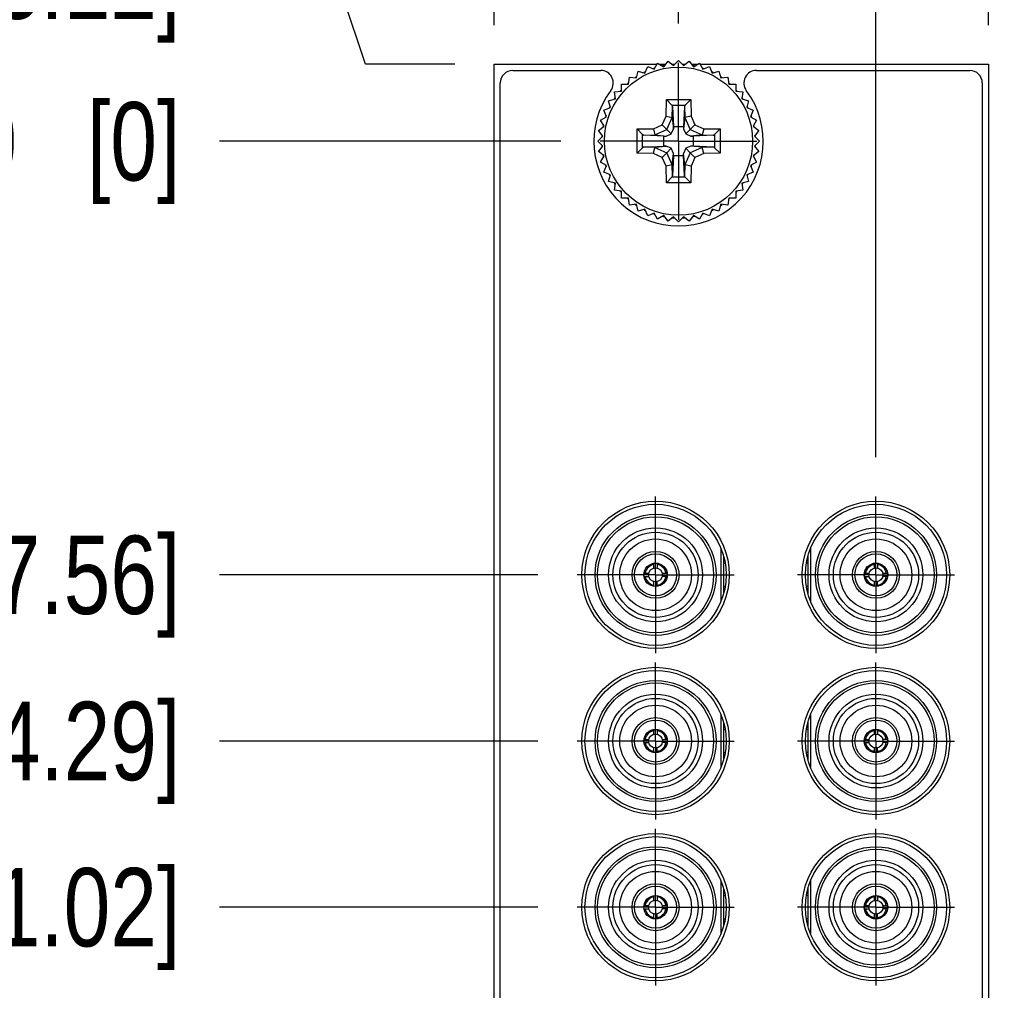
# Model space of a CAD drawing. Header units: inches. Extents: x 0.2 to 16.8, y 0.2 to 10.8.
# Tile 5 of 16: x 3.6 to 5.2, y 6.9 to 8.5. Entities that reach past the tile are written whole.
import ezdxf

# ---------------------------------------------------------------- set-up
doc = ezdxf.new("R2010")
doc.units = ezdxf.units.IN
doc.header["$LTSCALE"] = 0.935
doc.header["$MEASUREMENT"] = 0
doc.linetypes.add('CENTER', pattern=[0.6, 0.375, -0.075, 0.075, -0.075])
doc.layers.get('0').update_dxf_attribs({"linetype": 'CONTINUOUS'})
doc.layers.add('02___PRT_ALL_AXES', color=7, linetype='CONTINUOUS')
doc.layers.add('DIMENSIONS', color=7, linetype='CONTINUOUS')
doc.styles.get("Standard").update_dxf_attribs({"font": 'txt', "width": 0.8})
doc.dimstyles.new('DIMSTYLE_1', dxfattribs={"dimtxt": 0.125, "dimasz": 0.18, "dimexe": 0.18, "dimexo": 0.0625, "dimgap": 0.09, "dimtad": 0, "dimtih": 1, "dimtoh": 1, "dimdec": 3, "dimzin": 4, "dimdsep": 46, "dimtxsty": 'STANDARD', "dimblk": '_FILLED', "dimblk1": '_FILLED', "dimblk2": '_FILLED', "dimcen": 0.09, "dimadec": 0, "dimazin": 0, "dimtp": 0.01, "dimtm": 0.01, "dimtfac": 1, "dimtdec": 3, "dimtofl": 0, "dimtmove": 0, "dimatfit": 3, "dimldrblk": '_FILLED', "dimfxl": 1, "dimtolj": 1, "dimtzin": 4, "dimarcsym": 0})

# ---------------------------------------------------------------- blocks, each defined once
blk = doc.blocks.new('*D0')
at = {"layer": 'DIMENSIONS', "color": 2, "linetype": 'CONTINUOUS'}
for p, q in [((4.1369, 8.5412), (3.9494, 8.5412)), ((4.1823, 8.4063), (4.1369, 8.5412)), ((4.3244, 8.4063), (4.1823, 8.4063))]:
    blk.add_line(p, q, dxfattribs=at)
at = {"layer": 'DIMENSIONS', "color": 2, "linetype": 'CONTINUOUS', "insert": (3.8869, 8.6037), "char_height": 0.125, "width": 1.125, "attachment_point": 3, "line_spacing_factor": 0.9}
blk.add_mtext('.123{\\Ftxt.shx;\\W1.000000;\\H0.125000; }[3.12]', dxfattribs=at)
blk = doc.blocks.new('_FILLED')
at = {"color": 0, "linetype": 'BYBLOCK'}
blk.add_solid([(0, 0), (-1, 0.1736), (-1, -0.1736)], dxfattribs=at)
blk = doc.blocks.new('*D1')
at = {"layer": 'DIMENSIONS', "color": 2, "linetype": 'CONTINUOUS'}
blk.add_line((4.4934, 8.2835), (3.9494, 8.2835), dxfattribs=at)
at = {"layer": 'DIMENSIONS', "color": 2, "linetype": 'CONTINUOUS', "insert": (3.8869, 8.346), "char_height": 0.125, "width": 0.825, "attachment_point": 3, "line_spacing_factor": 0.9}
blk.add_mtext('.000{\\Ftxt.shx;\\W1.000000;\\H0.125000; }[0]', dxfattribs=at)
blk = doc.blocks.new('*D2')
at = {"layer": 'DIMENSIONS', "color": 2, "linetype": 'CONTINUOUS'}
blk.add_line((4.4568, 7.5923), (3.9494, 7.5923), dxfattribs=at)
at = {"layer": 'DIMENSIONS', "color": 2, "linetype": 'CONTINUOUS', "insert": (3.8869, 7.6548), "char_height": 0.125, "width": 1.625, "attachment_point": 3, "line_spacing_factor": 0.9}
blk.add_mtext('2X -.691{\\Ftxt.shx;\\W1.000000;\\H0.125000; }[17.56]', dxfattribs=at)
blk = doc.blocks.new('*D3')
at = {"layer": 'DIMENSIONS', "color": 2, "linetype": 'CONTINUOUS'}
blk.add_line((4.4568, 7.3273), (3.9494, 7.3273), dxfattribs=at)
at = {"layer": 'DIMENSIONS', "color": 2, "linetype": 'CONTINUOUS', "insert": (3.8869, 7.3898), "char_height": 0.125, "width": 1.625, "attachment_point": 3, "line_spacing_factor": 0.9}
blk.add_mtext('2X -.956{\\Ftxt.shx;\\W1.000000;\\H0.125000; }[24.29]', dxfattribs=at)
blk = doc.blocks.new('*D4')
at = {"layer": 'DIMENSIONS', "color": 2, "linetype": 'CONTINUOUS'}
blk.add_line((4.4568, 7.0623), (3.9494, 7.0623), dxfattribs=at)
at = {"layer": 'DIMENSIONS', "color": 2, "linetype": 'CONTINUOUS', "insert": (3.8869, 7.1248), "char_height": 0.125, "width": 1.725, "attachment_point": 3, "line_spacing_factor": 0.9}
blk.add_mtext('2X -1.221{\\Ftxt.shx;\\W1.000000;\\H0.125000; }[31.02]', dxfattribs=at)
blk = doc.blocks.new('*D5')
at = {"layer": 'DIMENSIONS', "color": 2, "linetype": 'CONTINUOUS'}
blk.add_line((4.4568, 6.7973), (3.9494, 6.7973), dxfattribs=at)
at = {"layer": 'DIMENSIONS', "color": 2, "linetype": 'CONTINUOUS', "insert": (3.8869, 6.8598), "char_height": 0.125, "width": 1.725, "attachment_point": 3, "line_spacing_factor": 0.9}
blk.add_mtext('2X -1.486{\\Ftxt.shx;\\W1.000000;\\H0.125000; }[37.75]', dxfattribs=at)
blk = doc.blocks.new('*D6')
at = {"layer": 'DIMENSIONS', "color": 2, "linetype": 'CONTINUOUS'}
blk.add_line((4.4568, 6.5323), (3.9494, 6.5323), dxfattribs=at)
at = {"layer": 'DIMENSIONS', "color": 2, "linetype": 'CONTINUOUS', "insert": (3.8869, 6.5948), "char_height": 0.125, "width": 1.725, "attachment_point": 3, "line_spacing_factor": 0.9}
blk.add_mtext('2X -1.751{\\Ftxt.shx;\\W1.000000;\\H0.125000; }[44.48]', dxfattribs=at)
blk = doc.blocks.new('*D7')
at = {"layer": 'DIMENSIONS', "color": 2, "linetype": 'CONTINUOUS'}
blk.add_line((4.4568, 6.2673), (3.9494, 6.2673), dxfattribs=at)
at = {"layer": 'DIMENSIONS', "color": 2, "linetype": 'CONTINUOUS', "insert": (3.8869, 6.3298), "char_height": 0.125, "width": 1.725, "attachment_point": 3, "line_spacing_factor": 0.9}
blk.add_mtext('2X -2.016{\\Ftxt.shx;\\W1.000000;\\H0.125000; }[51.21]', dxfattribs=at)
blk = doc.blocks.new('*D8')
at = {"layer": 'DIMENSIONS', "color": 2, "linetype": 'CONTINUOUS'}
blk.add_line((4.4568, 6.0023), (3.9494, 6.0023), dxfattribs=at)
at = {"layer": 'DIMENSIONS', "color": 2, "linetype": 'CONTINUOUS', "insert": (3.8869, 6.0648), "char_height": 0.125, "width": 1.725, "attachment_point": 3, "line_spacing_factor": 0.9}
blk.add_mtext('2X -2.281{\\Ftxt.shx;\\W1.000000;\\H0.125000; }[57.94]', dxfattribs=at)
blk = doc.blocks.new('*D9')
at = {"layer": 'DIMENSIONS', "color": 2, "linetype": 'CONTINUOUS'}
blk.add_line((4.4568, 5.7373), (3.9494, 5.7373), dxfattribs=at)
at = {"layer": 'DIMENSIONS', "color": 2, "linetype": 'CONTINUOUS', "insert": (3.8869, 5.7998), "char_height": 0.125, "width": 1.725, "attachment_point": 3, "line_spacing_factor": 0.9}
blk.add_mtext('2X -2.546{\\Ftxt.shx;\\W1.000000;\\H0.125000; }[64.67]', dxfattribs=at)
blk = doc.blocks.new('*D10')
at = {"layer": 'DIMENSIONS', "color": 2, "linetype": 'CONTINUOUS'}
blk.add_line((4.4568, 5.2073), (3.9494, 5.2073), dxfattribs=at)
at = {"layer": 'DIMENSIONS', "color": 2, "linetype": 'CONTINUOUS', "insert": (3.8869, 5.2698), "char_height": 0.125, "width": 1.725, "attachment_point": 3, "line_spacing_factor": 0.9}
blk.add_mtext('2X -3.076{\\Ftxt.shx;\\W1.000000;\\H0.125000; }[78.14]', dxfattribs=at)
blk = doc.blocks.new('*D11')
at = {"layer": 'DIMENSIONS', "color": 2, "linetype": 'CONTINUOUS'}
blk.add_line((4.4568, 5.4723), (3.9494, 5.4723), dxfattribs=at)
at = {"layer": 'DIMENSIONS', "color": 2, "linetype": 'CONTINUOUS', "insert": (3.8869, 5.5348), "char_height": 0.125, "width": 1.725, "attachment_point": 3, "line_spacing_factor": 0.9}
blk.add_mtext('2X -2.811{\\Ftxt.shx;\\W1.000000;\\H0.125000; }[71.41]', dxfattribs=at)
blk = doc.blocks.new('*D12')
at = {"layer": 'DIMENSIONS', "color": 2, "linetype": 'CONTINUOUS'}
blk.add_line((4.4568, 4.9423), (3.9494, 4.9423), dxfattribs=at)
at = {"layer": 'DIMENSIONS', "color": 2, "linetype": 'CONTINUOUS', "insert": (3.8869, 5.0048), "char_height": 0.125, "width": 1.725, "attachment_point": 3, "line_spacing_factor": 0.9}
blk.add_mtext('2X -3.341{\\Ftxt.shx;\\W1.000000;\\H0.125000; }[84.87]', dxfattribs=at)
blk = doc.blocks.new('*D13')
at = {"layer": 'DIMENSIONS', "color": 2, "linetype": 'CONTINUOUS'}
blk.add_line((4.4568, 4.6773), (3.9494, 4.6773), dxfattribs=at)
at = {"layer": 'DIMENSIONS', "color": 2, "linetype": 'CONTINUOUS', "insert": (3.8869, 4.7398), "char_height": 0.125, "width": 1.625, "attachment_point": 3, "line_spacing_factor": 0.9}
blk.add_mtext('2X -3.606{\\Ftxt.shx;\\W1.000000;\\H0.125000; }[91.6]', dxfattribs=at)
blk = doc.blocks.new('*D14')
at = {"layer": 'DIMENSIONS', "color": 2, "linetype": 'CONTINUOUS'}
blk.add_line((4.4568, 4.4123), (3.9494, 4.4123), dxfattribs=at)
at = {"layer": 'DIMENSIONS', "color": 2, "linetype": 'CONTINUOUS', "insert": (3.8869, 4.4748), "char_height": 0.125, "width": 1.725, "attachment_point": 3, "line_spacing_factor": 0.9}
blk.add_mtext('2X -3.871{\\Ftxt.shx;\\W1.000000;\\H0.125000; }[98.33]', dxfattribs=at)
blk = doc.blocks.new('*D15')
at = {"layer": 'DIMENSIONS', "color": 2, "linetype": 'CONTINUOUS'}
blk.add_line((4.4568, 4.1473), (3.9494, 4.1473), dxfattribs=at)
at = {"layer": 'DIMENSIONS', "color": 2, "linetype": 'CONTINUOUS', "insert": (3.8869, 4.2098), "char_height": 0.125, "width": 1.825, "attachment_point": 3, "line_spacing_factor": 0.9}
blk.add_mtext('2X -4.136{\\Ftxt.shx;\\W1.000000;\\H0.125000; }[105.06]', dxfattribs=at)
blk = doc.blocks.new('*D16')
at = {"layer": 'DIMENSIONS', "color": 2, "linetype": 'CONTINUOUS'}
blk.add_line((4.4934, 3.462), (3.9494, 3.462), dxfattribs=at)
at = {"layer": 'DIMENSIONS', "color": 2, "linetype": 'CONTINUOUS', "insert": (3.8869, 3.5245), "char_height": 0.125, "width": 1.525, "attachment_point": 3, "line_spacing_factor": 0.9}
blk.add_mtext('-4.822{\\Ftxt.shx;\\W1.000000;\\H0.125000; }[122.47]', dxfattribs=at)
blk = doc.blocks.new('*D17')
at = {"layer": 'DIMENSIONS', "color": 2, "linetype": 'CONTINUOUS'}
blk.add_line((5.1749, 8.4688), (5.1749, 8.85), dxfattribs=at)
at = {"layer": 'DIMENSIONS', "color": 2, "linetype": 'CONTINUOUS', "insert": (5.1124, 8.9125), "char_height": 0.125, "width": 1.225, "attachment_point": 1, "rotation": 90, "line_spacing_factor": 0.9}
blk.add_mtext('.494{\\Ftxt.shx;\\W1.000000;\\H0.125000; }[12.55]', dxfattribs=at)
blk = doc.blocks.new('*D18')
at = {"layer": 'DIMENSIONS', "color": 2, "linetype": 'CONTINUOUS'}
blk.add_line((4.6809, 8.4711), (4.6809, 8.85), dxfattribs=at)
at = {"layer": 'DIMENSIONS', "color": 2, "linetype": 'CONTINUOUS', "insert": (4.6184, 8.9125), "char_height": 0.125, "width": 1.125, "attachment_point": 1, "rotation": 90, "line_spacing_factor": 0.9}
blk.add_mtext('2X .000{\\Ftxt.shx;\\W1.000000;\\H0.125000; }[0]', dxfattribs=at)
blk = doc.blocks.new('*D19')
at = {"layer": 'DIMENSIONS', "color": 2, "linetype": 'CONTINUOUS'}
blk.add_line((4.3869, 8.4688), (4.3869, 8.85), dxfattribs=at)
at = {"layer": 'DIMENSIONS', "color": 2, "linetype": 'CONTINUOUS', "insert": (4.3244, 8.9125), "char_height": 0.125, "width": 1.225, "attachment_point": 1, "rotation": 90, "line_spacing_factor": 0.9}
blk.add_mtext('-.294{\\Ftxt.shx;\\W1.000000;\\H0.125000; }[7.47]', dxfattribs=at)
blk = doc.blocks.new('*D20')
at = {"layer": 'DIMENSIONS', "color": 2, "linetype": 'CONTINUOUS'}
blk.add_line((4.9955, 7.7798), (4.9955, 8.85), dxfattribs=at)
at = {"layer": 'DIMENSIONS', "color": 2, "linetype": 'CONTINUOUS', "insert": (4.933, 8.9125), "char_height": 0.125, "width": 1.525, "attachment_point": 1, "rotation": 90, "line_spacing_factor": 0.9}
blk.add_mtext('14X .315{\\Ftxt.shx;\\W1.000000;\\H0.125000; }[7.99]', dxfattribs=at)

msp = doc.modelspace()

# ---------------------------------------------------------------- linework, layer by layer
at = {"color": 7, "linetype": 'CONTINUOUS'}
for p, q in [((4.6573, 8.4025), (4.6641, 8.4114)), ((4.6641, 8.4114), (4.673, 8.4046)), ((4.673, 8.4046), (4.6809, 8.4125)), ((4.6809, 8.4125), (4.6888, 8.4046)), ((4.6888, 8.4046), (4.6977, 8.4114)), ((4.6977, 8.4114), (4.7045, 8.4025)), ((4.3869, 3.3393), (4.3869, 8.4063)), ((4.3869, 8.4063), (4.6465, 8.4063)), ((4.4169, 8.3965), (4.5569, 8.3965)), ((4.6137, 8.3845), (4.6166, 8.3953)), ((4.6166, 8.3953), (4.6274, 8.3924)), ((4.6274, 8.3924), (4.6317, 8.4027)), ((4.6317, 8.4027), (4.642, 8.3984)), ((4.642, 8.3984), (4.6476, 8.4081)), ((4.6476, 8.4081), (4.6573, 8.4025)), ((4.6508, 8.4063), (4.6602, 8.4063)), ((4.6708, 8.4063), (4.6747, 8.4063)), ((4.6872, 8.4063), (4.691, 8.4063)), ((4.7017, 8.4063), (4.711, 8.4063)), ((4.7045, 8.4025), (4.7142, 8.4081)), ((4.7142, 8.4081), (4.7198, 8.3984)), ((4.7153, 8.4063), (5.1749, 8.4063)), ((4.7198, 8.3984), (4.7302, 8.4027)), ((4.7302, 8.4027), (4.7345, 8.3924)), ((4.7345, 8.3924), (4.7453, 8.3953)), ((4.7453, 8.3953), (4.7482, 8.3845)), ((4.8049, 8.3965), (5.1449, 8.3965)), ((5.1749, 8.4063), (5.1749, 3.3393)), ((4.6011, 8.3748), (4.6025, 8.3859)), ((4.6025, 8.3859), (4.6137, 8.3845)), ((4.7482, 8.3845), (4.7593, 8.3859)), ((4.7593, 8.3859), (4.7608, 8.3748)), ((4.3969, 3.3695), (4.3969, 8.3765)), ((4.5788, 8.3622), (4.5899, 8.3636)), ((4.5899, 8.3636), (4.5899, 8.3748)), ((4.5899, 8.3748), (4.6011, 8.3748)), ((4.7608, 8.3748), (4.772, 8.3748)), ((4.772, 8.3748), (4.772, 8.3636)), ((4.772, 8.3636), (4.7831, 8.3622)), ((5.1649, 8.3765), (5.1649, 3.3695)), ((4.5694, 8.3482), (4.5802, 8.3511)), ((4.5723, 8.3373), (4.5694, 8.3482)), ((4.5802, 8.3511), (4.5788, 8.3622)), ((4.6611, 8.3238), (4.6615, 8.35)), ((4.6615, 8.35), (4.7003, 8.35)), ((4.6615, 8.35), (4.6704, 8.3411)), ((4.7003, 8.35), (4.6915, 8.3411)), ((4.7003, 8.35), (4.7008, 8.3238)), ((4.7831, 8.3622), (4.7816, 8.3511)), ((4.7816, 8.3511), (4.7924, 8.3482)), ((4.7924, 8.3482), (4.7895, 8.3373)), ((4.562, 8.3331), (4.5723, 8.3373)), ((4.5663, 8.3227), (4.562, 8.3331)), ((4.6704, 8.3411), (4.6915, 8.3411)), ((4.671, 8.3215), (4.6713, 8.3391)), ((4.6713, 8.3391), (4.6731, 8.3073)), ((4.6905, 8.3391), (4.6888, 8.3073)), ((4.6905, 8.3391), (4.6908, 8.3215)), ((4.7895, 8.3373), (4.7999, 8.3331)), ((4.7999, 8.3331), (4.7956, 8.3227)), ((4.5566, 8.3171), (4.5663, 8.3227)), ((4.5622, 8.3074), (4.5566, 8.3171)), ((4.6548, 8.3099), (4.6611, 8.3238)), ((4.6611, 8.3238), (4.6709, 8.3217)), ((4.6624, 8.3024), (4.6709, 8.3217)), ((4.6709, 8.3217), (4.671, 8.3215)), ((4.671, 8.3215), (4.673, 8.3034)), ((4.6908, 8.3215), (4.6889, 8.3034)), ((4.6908, 8.3215), (4.6909, 8.3217)), ((4.7008, 8.3238), (4.6909, 8.3217)), ((4.6909, 8.3217), (4.6995, 8.3024)), ((4.7008, 8.3238), (4.707, 8.3099)), ((4.7956, 8.3227), (4.8053, 8.3171)), ((4.8053, 8.3171), (4.7997, 8.3074)), ((4.5533, 8.3006), (4.5622, 8.3074)), ((4.5601, 8.2917), (4.5533, 8.3006)), ((4.6147, 8.3032), (4.6409, 8.3036)), ((4.6147, 8.2644), (4.6147, 8.3032)), ((4.6147, 8.3032), (4.6237, 8.2944)), ((4.6409, 8.3036), (4.6548, 8.3099)), ((4.6409, 8.3036), (4.6431, 8.2938)), ((4.6431, 8.2938), (4.6624, 8.3024)), ((4.6548, 8.3099), (4.6624, 8.3024)), ((4.6624, 8.3024), (4.6694, 8.2953)), ((4.6694, 8.2953), (4.673, 8.3034)), ((4.673, 8.3034), (4.6731, 8.3073)), ((4.6731, 8.3073), (4.6888, 8.3073)), ((4.6888, 8.3073), (4.6889, 8.3034)), ((4.6889, 8.3034), (4.6924, 8.2953)), ((4.6995, 8.3024), (4.6924, 8.2953)), ((4.707, 8.3099), (4.6995, 8.3024)), ((4.6995, 8.3024), (4.7188, 8.2938)), ((4.707, 8.3099), (4.721, 8.3036)), ((4.721, 8.3036), (4.7188, 8.2938)), ((4.721, 8.3036), (4.7472, 8.3032)), ((4.7472, 8.3032), (4.7382, 8.2943)), ((4.7472, 8.3032), (4.7472, 8.2644)), ((4.7997, 8.3074), (4.8086, 8.3006)), ((4.8086, 8.3006), (4.8017, 8.2917)), ((4.5522, 8.2838), (4.5601, 8.2917)), ((4.6237, 8.2732), (4.6237, 8.2944)), ((4.6256, 8.2934), (4.6432, 8.2937)), ((4.6574, 8.2917), (4.6256, 8.2934)), ((4.6432, 8.2937), (4.6431, 8.2938)), ((4.6432, 8.2937), (4.6613, 8.2917)), ((4.6574, 8.2759), (4.6574, 8.2917)), ((4.6574, 8.2917), (4.6613, 8.2917)), ((4.6613, 8.2917), (4.6694, 8.2953)), ((4.6924, 8.2953), (4.7005, 8.2917)), ((4.7186, 8.2937), (4.7005, 8.2917)), ((4.7005, 8.2917), (4.7044, 8.2917)), ((4.7362, 8.2934), (4.7044, 8.2917)), ((4.7044, 8.2917), (4.7044, 8.2759)), ((4.7188, 8.2938), (4.7186, 8.2937)), ((4.7186, 8.2937), (4.7362, 8.2934)), ((4.7382, 8.2943), (4.7382, 8.2732)), ((4.8017, 8.2917), (4.8097, 8.2838)), ((4.5601, 8.2759), (4.5522, 8.2838)), ((4.5533, 8.267), (4.5601, 8.2759)), ((4.6147, 8.2644), (4.6237, 8.2732)), ((4.6256, 8.2742), (4.6574, 8.2759)), ((4.6432, 8.2739), (4.6256, 8.2742)), ((4.6409, 8.2639), (4.6431, 8.2738)), ((4.6431, 8.2738), (4.6432, 8.2739)), ((4.6431, 8.2738), (4.6624, 8.2652)), ((4.6432, 8.2739), (4.6613, 8.2759)), ((4.6613, 8.2759), (4.6574, 8.2759)), ((4.6694, 8.2723), (4.6613, 8.2759)), ((4.6624, 8.2652), (4.6694, 8.2723)), ((4.673, 8.2642), (4.6694, 8.2723)), ((4.6924, 8.2723), (4.6889, 8.2642)), ((4.7005, 8.2759), (4.6924, 8.2723)), ((4.6995, 8.2652), (4.6924, 8.2723)), ((4.7188, 8.2738), (4.6995, 8.2652)), ((4.7044, 8.2759), (4.7005, 8.2759)), ((4.7186, 8.2739), (4.7005, 8.2759)), ((4.7362, 8.2742), (4.7044, 8.2759)), ((4.7362, 8.2742), (4.7186, 8.2739)), ((4.7186, 8.2739), (4.7188, 8.2738)), ((4.721, 8.2639), (4.7188, 8.2738)), ((4.7472, 8.2644), (4.7382, 8.2732)), ((4.8097, 8.2838), (4.8017, 8.2759)), ((4.8017, 8.2759), (4.8086, 8.267)), ((4.5622, 8.2602), (4.5533, 8.267)), ((4.5566, 8.2505), (4.5622, 8.2602)), ((4.6409, 8.2639), (4.6147, 8.2644)), ((4.6548, 8.2577), (4.6409, 8.2639)), ((4.6548, 8.2577), (4.6624, 8.2652)), ((4.6611, 8.2437), (4.6548, 8.2577)), ((4.6709, 8.2459), (4.6624, 8.2652)), ((4.671, 8.2461), (4.673, 8.2642)), ((4.6731, 8.2603), (4.6713, 8.2285)), ((4.6731, 8.2603), (4.673, 8.2642)), ((4.6888, 8.2603), (4.6731, 8.2603)), ((4.6888, 8.2603), (4.6889, 8.2642)), ((4.6905, 8.2285), (4.6888, 8.2603)), ((4.6908, 8.2461), (4.6889, 8.2642)), ((4.6995, 8.2652), (4.6909, 8.2459)), ((4.707, 8.2577), (4.6995, 8.2652)), ((4.707, 8.2577), (4.7008, 8.2437)), ((4.721, 8.2639), (4.707, 8.2577)), ((4.7472, 8.2644), (4.721, 8.2639)), ((4.8086, 8.267), (4.7997, 8.2602)), ((4.7997, 8.2602), (4.8053, 8.2505)), ((4.5663, 8.2449), (4.5566, 8.2505)), ((4.562, 8.2345), (4.5663, 8.2449)), ((4.6709, 8.2459), (4.6611, 8.2437)), ((4.6615, 8.2175), (4.6611, 8.2437)), ((4.671, 8.2461), (4.6709, 8.2459)), ((4.6713, 8.2285), (4.671, 8.2461)), ((4.6908, 8.2461), (4.6905, 8.2285)), ((4.6909, 8.2459), (4.6908, 8.2461)), ((4.7008, 8.2437), (4.6909, 8.2459)), ((4.7008, 8.2437), (4.7003, 8.2175)), ((4.8053, 8.2505), (4.7956, 8.2449)), ((4.7956, 8.2449), (4.7999, 8.2345)), ((4.5723, 8.2302), (4.562, 8.2345)), ((4.5694, 8.2194), (4.5723, 8.2302)), ((4.6704, 8.2265), (4.6615, 8.2175)), ((4.6915, 8.2265), (4.6704, 8.2265)), ((4.7003, 8.2175), (4.6914, 8.2265)), ((4.7999, 8.2345), (4.7895, 8.2302)), ((4.7895, 8.2302), (4.7924, 8.2194)), ((4.5802, 8.2165), (4.5694, 8.2194)), ((4.5788, 8.2054), (4.5802, 8.2165)), ((4.7003, 8.2175), (4.6615, 8.2175)), ((4.7924, 8.2194), (4.7816, 8.2165)), ((4.7816, 8.2165), (4.7831, 8.2054)), ((4.5899, 8.204), (4.5788, 8.2054)), ((4.5899, 8.1928), (4.5899, 8.204)), ((4.6011, 8.1928), (4.5899, 8.1928)), ((4.6025, 8.1817), (4.6011, 8.1928)), ((4.7608, 8.1928), (4.7593, 8.1817)), ((4.772, 8.1928), (4.7608, 8.1928)), ((4.7831, 8.2054), (4.772, 8.204)), ((4.772, 8.204), (4.772, 8.1928)), ((4.6137, 8.1831), (4.6025, 8.1817)), ((4.6166, 8.1723), (4.6137, 8.1831)), ((4.6274, 8.1752), (4.6166, 8.1723)), ((4.6317, 8.1649), (4.6274, 8.1752)), ((4.7345, 8.1752), (4.7302, 8.1649)), ((4.7453, 8.1723), (4.7345, 8.1752)), ((4.7482, 8.1831), (4.7453, 8.1723)), ((4.7593, 8.1817), (4.7482, 8.1831)), ((4.642, 8.1691), (4.6317, 8.1649)), ((4.6476, 8.1594), (4.642, 8.1691)), ((4.6573, 8.165), (4.6476, 8.1594)), ((4.6641, 8.1562), (4.6573, 8.165)), ((4.673, 8.163), (4.6641, 8.1562)), ((4.6809, 8.1551), (4.673, 8.163)), ((4.6888, 8.163), (4.6809, 8.1551)), ((4.6977, 8.1562), (4.6888, 8.163)), ((4.7045, 8.165), (4.6977, 8.1562)), ((4.7142, 8.1594), (4.7045, 8.165)), ((4.7198, 8.1691), (4.7142, 8.1594)), ((4.7302, 8.1649), (4.7198, 8.1691)), ((4.7486, 7.5505), (4.7486, 7.6341)), ((4.8912, 7.6341), (4.8912, 7.5505)), ((4.6417, 7.6031), (4.6417, 7.6106)), ((4.6469, 7.6106), (4.6469, 7.6031)), ((4.7526, 7.6226), (4.7526, 7.562)), ((4.7526, 7.6108), (4.7552, 7.6108)), ((4.8872, 7.6108), (4.8846, 7.6108)), ((4.8872, 7.562), (4.8872, 7.6226)), ((4.993, 7.6031), (4.993, 7.6106)), ((4.9981, 7.6106), (4.9981, 7.6031)), ((4.626, 7.5949), (4.6335, 7.5949)), ((4.6551, 7.5949), (4.6626, 7.5949)), ((4.9772, 7.5949), (4.9847, 7.5949)), ((5.0063, 7.5949), (5.0138, 7.5949)), ((4.626, 7.5897), (4.6335, 7.5897)), ((4.6417, 7.574), (4.6417, 7.5815)), ((4.6469, 7.574), (4.6469, 7.5815)), ((4.6626, 7.5897), (4.6551, 7.5897)), ((4.9772, 7.5897), (4.9847, 7.5897)), ((4.993, 7.574), (4.993, 7.5815)), ((4.9981, 7.574), (4.9981, 7.5815)), ((5.0138, 7.5897), (5.0063, 7.5897)), ((4.7526, 7.5738), (4.7552, 7.5738)), ((4.8872, 7.5738), (4.8846, 7.5738)), ((4.7486, 7.2855), (4.7486, 7.3691)), ((4.8912, 7.3691), (4.8912, 7.2855)), ((4.6417, 7.3381), (4.6417, 7.3456)), ((4.6469, 7.3456), (4.6469, 7.3381)), ((4.7526, 7.3576), (4.7526, 7.297)), ((4.7526, 7.3458), (4.7552, 7.3458)), ((4.8872, 7.3458), (4.8846, 7.3458)), ((4.8872, 7.297), (4.8872, 7.3576)), ((4.993, 7.3381), (4.993, 7.3456)), ((4.9981, 7.3456), (4.9981, 7.3381)), ((4.626, 7.3299), (4.6335, 7.3299)), ((4.6551, 7.3299), (4.6626, 7.3299)), ((4.9772, 7.3299), (4.9847, 7.3299)), ((5.0138, 7.3299), (5.0063, 7.3299)), ((4.626, 7.3247), (4.6335, 7.3247)), ((4.6417, 7.309), (4.6417, 7.3165)), ((4.6469, 7.309), (4.6469, 7.3165)), ((4.6626, 7.3247), (4.6551, 7.3247)), ((4.9772, 7.3247), (4.9847, 7.3247)), ((4.993, 7.309), (4.993, 7.3165)), ((4.9981, 7.309), (4.9981, 7.3165)), ((5.0138, 7.3247), (5.0063, 7.3247)), ((4.7526, 7.3088), (4.7552, 7.3088)), ((4.8872, 7.3088), (4.8846, 7.3088)), ((4.7486, 7.0205), (4.7486, 7.1041)), ((4.7526, 7.0926), (4.7526, 7.032)), ((4.8872, 7.032), (4.8872, 7.0926)), ((4.8912, 7.1041), (4.8912, 7.0205)), ((4.6417, 7.0731), (4.6417, 7.0806)), ((4.6469, 7.0806), (4.6469, 7.0731)), ((4.7526, 7.0808), (4.7552, 7.0808)), ((4.8872, 7.0808), (4.8846, 7.0808)), ((4.993, 7.0731), (4.993, 7.0806)), ((4.9981, 7.0806), (4.9981, 7.0731)), ((4.626, 7.0649), (4.6335, 7.0649)), ((4.6551, 7.0649), (4.6626, 7.0649)), ((4.9772, 7.0649), (4.9847, 7.0649)), ((5.0063, 7.0649), (5.0138, 7.0649)), ((4.626, 7.0597), (4.6335, 7.0597)), ((4.6417, 7.044), (4.6417, 7.0515)), ((4.6469, 7.044), (4.6469, 7.0515)), ((4.6626, 7.0597), (4.6551, 7.0597)), ((4.9772, 7.0597), (4.9847, 7.0597)), ((4.993, 7.044), (4.993, 7.0515)), ((4.9981, 7.044), (4.9981, 7.0515)), ((5.0138, 7.0597), (5.0063, 7.0597)), ((4.7526, 7.0438), (4.7552, 7.0438)), ((4.8872, 7.0438), (4.8846, 7.0438))]:
    msp.add_line(p, q, dxfattribs=at)
for centre, radius in [((4.6809, 8.2838), 0.1181), ((4.6443, 7.5923), 0.1175), ((4.6443, 7.5923), 0.1125), ((4.9955, 7.5923), 0.1175), ((4.9955, 7.5923), 0.1125), ((4.6443, 7.5923), 0.0965), ((4.9955, 7.5923), 0.0965), ((4.6443, 7.5923), 0.0925), ((4.9955, 7.5923), 0.0925), ((4.6443, 7.5923), 0.0748), ((4.6443, 7.5923), 0.0679), ((4.9955, 7.5923), 0.0748), ((4.9955, 7.5923), 0.0679), ((4.6443, 7.5923), 0.0571), ((4.9955, 7.5923), 0.0571), ((4.6443, 7.5923), 0.0374), ((4.6443, 7.5923), 0.0335), ((4.9955, 7.5923), 0.0374), ((4.9955, 7.5923), 0.0335), ((4.6443, 7.5923), 0.0187), ((4.6443, 7.5923), 0.0185), ((4.9955, 7.5923), 0.0187), ((4.9955, 7.5923), 0.0185), ((4.6443, 7.5923), 0.0111), ((4.9955, 7.5923), 0.0111), ((4.6443, 7.3273), 0.1175), ((4.6443, 7.3273), 0.1125), ((4.9955, 7.3273), 0.1175), ((4.9955, 7.3273), 0.1125), ((4.6443, 7.3273), 0.0965), ((4.9955, 7.3273), 0.0965), ((4.6443, 7.3273), 0.0925), ((4.9955, 7.3273), 0.0925), ((4.6443, 7.3273), 0.0748), ((4.6443, 7.3273), 0.0679), ((4.9955, 7.3273), 0.0748), ((4.9955, 7.3273), 0.0679), ((4.6443, 7.3273), 0.0571), ((4.9955, 7.3273), 0.0571), ((4.6443, 7.3273), 0.0374), ((4.6443, 7.3273), 0.0335), ((4.9955, 7.3273), 0.0374), ((4.9955, 7.3273), 0.0335), ((4.6443, 7.3273), 0.0187), ((4.6443, 7.3273), 0.0185), ((4.9955, 7.3273), 0.0187), ((4.9955, 7.3273), 0.0185), ((4.6443, 7.3273), 0.0111), ((4.9955, 7.3273), 0.0111), ((4.6443, 7.0623), 0.1175), ((4.6443, 7.0623), 0.1125), ((4.9955, 7.0623), 0.1175), ((4.9955, 7.0623), 0.1125), ((4.6443, 7.0623), 0.0965), ((4.9955, 7.0623), 0.0965), ((4.6443, 7.0623), 0.0925), ((4.9955, 7.0623), 0.0925), ((4.6443, 7.0623), 0.0748), ((4.6443, 7.0623), 0.0679), ((4.9955, 7.0623), 0.0748), ((4.9955, 7.0623), 0.0679), ((4.6443, 7.0623), 0.0571), ((4.9955, 7.0623), 0.0571), ((4.6443, 7.0623), 0.0374), ((4.6443, 7.0623), 0.0335), ((4.9955, 7.0623), 0.0374), ((4.9955, 7.0623), 0.0335), ((4.6443, 7.0623), 0.0187), ((4.6443, 7.0623), 0.0185), ((4.9955, 7.0623), 0.0187), ((4.9955, 7.0623), 0.0185), ((4.6443, 7.0623), 0.0111), ((4.9955, 7.0623), 0.0111)]:
    msp.add_circle(centre, radius, dxfattribs=at)
for centre, radius, start, end in [((4.4169, 8.3765), 0.02, 90, 180), ((4.5569, 8.3765), 0.02, 323.1301, 90), ((4.6809, 8.2839), 0.1224, 108.032, 109.4802), ((4.6809, 8.2837), 0.1226, 100.536, 101.9457), ((4.6809, 8.2841), 0.1221, 93.0452, 94.492), ((4.6809, 8.2832), 0.1231, 85.516, 86.952), ((4.6809, 8.2841), 0.1222, 78.0383, 79.4524), ((4.6809, 8.2837), 0.1226, 70.5336, 71.9804), ((4.8049, 8.3765), 0.02, 90, 216.8699), ((5.1449, 8.3765), 0.02, 0, 90), ((4.6808, 8.284), 0.1223, 123.0032, 124.4587), ((4.6809, 8.2838), 0.1225, 115.5503, 116.955), ((4.6806, 8.2833), 0.1231, 63.039, 64.4368), ((4.6816, 8.2848), 0.1213, 55.539, 57.0069), ((4.6809, 8.2835), 0.135, 143.1301, 36.8699), ((4.6811, 8.2836), 0.1227, 138.7577, 139.4436), ((4.6811, 8.2836), 0.1228, 138.0231, 138.7577), ((4.6808, 8.2839), 0.1223, 131.239, 131.9767), ((4.6808, 8.2839), 0.1224, 130.5511, 131.239), ((4.6804, 8.2832), 0.1232, 48.7652, 49.4484), ((4.6805, 8.2833), 0.1232, 48.0329, 48.7653), ((4.6812, 8.2841), 0.1221, 41.2281, 41.9667), ((4.681, 8.2839), 0.1224, 40.5404, 41.2281), ((4.681, 8.2837), 0.1226, 145.5519, 147.0033), ((4.6809, 8.2838), 0.1225, 33.017, 34.47), ((4.6806, 8.284), 0.1221, 153.0355, 154.4448), ((4.6806, 8.2836), 0.1229, 25.5492, 26.9493), ((4.6816, 8.2836), 0.1232, 160.5241, 161.9638), ((4.6812, 8.2839), 0.1222, 18.0281, 19.4797), ((4.6803, 8.2839), 0.1218, 168.0597, 169.4784), ((4.6808, 8.2838), 0.1226, 10.5417, 11.9518), ((4.6813, 8.2837), 0.1229, 175.4988, 176.937), ((4.6809, 8.2838), 0.1226, 3.0478, 4.4896), ((4.6813, 8.2838), 0.1229, 183.063, 184.5012), ((4.6809, 8.2838), 0.1226, 355.5104, 356.9522), ((4.6803, 8.2836), 0.1218, 190.5216, 191.9403), ((4.6808, 8.2838), 0.1226, 348.0482, 349.4583), ((4.6816, 8.284), 0.1232, 198.0362, 199.4759), ((4.6812, 8.2837), 0.1222, 340.5203, 341.9719), ((4.6806, 8.2836), 0.1221, 205.5552, 206.9645), ((4.6806, 8.284), 0.1229, 333.0507, 334.4508), ((4.681, 8.2839), 0.1226, 212.9967, 214.4481), ((4.6809, 8.2838), 0.1225, 325.53, 326.983), ((4.6811, 8.284), 0.1227, 220.5564, 221.2423), ((4.6811, 8.284), 0.1228, 221.2423, 221.9769), ((4.6808, 8.2836), 0.1223, 228.0233, 228.761), ((4.6808, 8.2837), 0.1224, 228.761, 229.4489), ((4.6804, 8.2843), 0.1232, 310.5516, 311.2348), ((4.6805, 8.2843), 0.1232, 311.2347, 311.9671), ((4.6812, 8.2835), 0.1221, 318.0333, 318.7719), ((4.681, 8.2837), 0.1224, 318.7719, 319.4596), ((4.6808, 8.2836), 0.1223, 235.5413, 236.9968), ((4.6816, 8.2828), 0.1213, 302.9931, 304.461), ((4.6809, 8.2838), 0.1225, 243.045, 244.4497), ((4.6809, 8.2837), 0.1224, 250.5198, 251.968), ((4.6809, 8.2839), 0.1226, 258.0543, 259.464), ((4.6809, 8.2834), 0.1221, 265.508, 266.9548), ((4.6809, 8.2844), 0.1231, 273.048, 274.484), ((4.6809, 8.2835), 0.1222, 280.5476, 281.9617), ((4.6809, 8.2839), 0.1226, 288.0196, 289.4664), ((4.6806, 8.2843), 0.1231, 295.5632, 296.961), ((4.6443, 7.5923), 0.0167, 98.7974, 171.2026), ((4.6443, 7.5923), 0.0167, 8.7974, 81.2026), ((4.9955, 7.5923), 0.0167, 98.7974, 171.2026), ((4.9955, 7.5923), 0.0167, 8.7974, 81.2026), ((4.6443, 7.5923), 0.0167, 188.7974, 261.2026), ((4.6443, 7.5923), 0.0167, 278.7974, 351.2026), ((4.9955, 7.5923), 0.0167, 188.7974, 261.2026), ((4.9955, 7.5923), 0.0167, 278.7974, 351.2026), ((4.6443, 7.3273), 0.0167, 98.7974, 171.2026), ((4.6443, 7.3273), 0.0167, 8.7974, 81.2026), ((4.9955, 7.3273), 0.0167, 98.7974, 171.2026), ((4.9955, 7.3273), 0.0167, 8.7974, 81.2026), ((4.6443, 7.3273), 0.0167, 188.7974, 261.2026), ((4.6443, 7.3273), 0.0167, 278.7974, 351.2026), ((4.9955, 7.3273), 0.0167, 188.7974, 261.2026), ((4.9955, 7.3273), 0.0167, 278.7974, 351.2026), ((4.6443, 7.0623), 0.0167, 98.7974, 171.2026), ((4.6443, 7.0623), 0.0167, 8.7974, 81.2026), ((4.9955, 7.0623), 0.0167, 98.7974, 171.2026), ((4.9955, 7.0623), 0.0167, 8.7974, 81.2026), ((4.6443, 7.0623), 0.0167, 188.7974, 261.2026), ((4.6443, 7.0623), 0.0167, 278.7974, 351.2026), ((4.9955, 7.0623), 0.0167, 188.7974, 261.2026), ((4.9955, 7.0623), 0.0167, 278.7974, 351.2026)]:
    msp.add_arc(centre, radius, start, end, dxfattribs=at)
msp.add_ellipse((4.6258, 8.2642), major_axis=(-0.0001, 0.01), ratio=0.487612, start_param=0.023739, end_param=0.442618, dxfattribs=at)
for points, knots in [([(4.6713, 8.3391), (4.6713, 8.3392), (4.6713, 8.3393), (4.6713, 8.3396), (4.6712, 8.3398), (4.6711, 8.3401), (4.671, 8.3403), (4.6709, 8.3405), (4.6707, 8.3406), (4.6706, 8.3408), (4.6705, 8.341), (4.6704, 8.3411)], [0, 0, 0, 0, 0.114186, 0.229951, 0.34839, 0.470487, 0.596314, 0.660458, 0.725405, 0.858885, 1, 1, 1, 1]), ([(4.6915, 8.3411), (4.6913, 8.3409), (4.6911, 8.3406), (4.6908, 8.3401), (4.6906, 8.3396), (4.6905, 8.3393), (4.6905, 8.3391)], [0, 0, 0, 0, 0.277988, 0.533408, 0.771757, 1, 1, 1, 1]), ([(4.6237, 8.2944), (4.6238, 8.2942), (4.6241, 8.2939), (4.6246, 8.2936), (4.6251, 8.2934), (4.6255, 8.2934), (4.6256, 8.2934)], [0, 0, 0, 0, 0.277988, 0.533408, 0.771757, 1, 1, 1, 1]), ([(4.7362, 8.2934), (4.7363, 8.2934), (4.7365, 8.2934), (4.7367, 8.2935), (4.737, 8.2935), (4.7372, 8.2937), (4.7374, 8.2938), (4.7376, 8.2939), (4.7377, 8.294), (4.738, 8.2941), (4.7381, 8.2942), (4.7382, 8.2943)], [0, 0, 0, 0, 0.114186, 0.229951, 0.34839, 0.470487, 0.596314, 0.660458, 0.725405, 0.858885, 1, 1, 1, 1]), ([(4.7382, 8.2732), (4.738, 8.2734), (4.7377, 8.2736), (4.7372, 8.2739), (4.7367, 8.2741), (4.7364, 8.2742), (4.7362, 8.2742)], [0, 0, 0, 0, 0.277988, 0.533408, 0.771757, 1, 1, 1, 1]), ([(4.6704, 8.2265), (4.6705, 8.2266), (4.6706, 8.2268), (4.6707, 8.227), (4.6709, 8.2271), (4.671, 8.2273), (4.6711, 8.2275), (4.6712, 8.2277), (4.6713, 8.228), (4.6713, 8.2282), (4.6713, 8.2284), (4.6713, 8.2285)], [0, 0, 0, 0, 0.141114, 0.274561, 0.339502, 0.403654, 0.529499, 0.651607, 0.770047, 0.885813, 1, 1, 1, 1]), ([(4.6915, 8.2265), (4.6914, 8.2266), (4.6913, 8.2267), (4.6912, 8.2269), (4.6911, 8.227), (4.691, 8.2271), (4.6909, 8.2273), (4.6908, 8.2275), (4.6907, 8.2277), (4.6906, 8.228), (4.6905, 8.2282), (4.6905, 8.2284), (4.6905, 8.2285)], [0, 0, 0, 0, 0.14329, 0.213406, 0.281911, 0.348461, 0.412986, 0.537158, 0.656765, 0.7733, 0.887455, 1, 1, 1, 1])]:
    msp.add_open_spline(points, degree=3, knots=knots, dxfattribs=at)
at = {"layer": '02___PRT_ALL_AXES', "color": 7, "linetype": 'CENTER'}
for p, q in [((4.6809, 8.2835), (4.6809, 8.4086)), ((4.6809, 8.2835), (4.5559, 8.2835)), ((4.6809, 8.2835), (4.6809, 8.1585)), ((4.6809, 8.2835), (4.8059, 8.2835)), ((4.6443, 7.5923), (4.6443, 7.7173)), ((4.9955, 7.5923), (4.9955, 7.7173)), ((4.6443, 7.5923), (4.5193, 7.5923)), ((4.6443, 7.5923), (4.6443, 7.4673)), ((4.6443, 7.5923), (4.7693, 7.5923)), ((4.9955, 7.5923), (4.8705, 7.5923)), ((4.9955, 7.5923), (4.9955, 7.4673)), ((4.9955, 7.5923), (5.1205, 7.5923)), ((4.6443, 7.3273), (4.6443, 7.4523)), ((4.9955, 7.3273), (4.9955, 7.4523)), ((4.6443, 7.3273), (4.5193, 7.3273)), ((4.6443, 7.3273), (4.6443, 7.2023)), ((4.6443, 7.3273), (4.7693, 7.3273)), ((4.9955, 7.3273), (4.8705, 7.3273)), ((4.9955, 7.3273), (4.9955, 7.2023)), ((4.9955, 7.3273), (5.1205, 7.3273)), ((4.6443, 7.0623), (4.6443, 7.1873)), ((4.9955, 7.0623), (4.9955, 7.1873)), ((4.6443, 7.0623), (4.5193, 7.0623)), ((4.6443, 7.0623), (4.6443, 6.9373)), ((4.6443, 7.0623), (4.7693, 7.0623)), ((4.9955, 7.0623), (4.8705, 7.0623)), ((4.9955, 7.0623), (4.9955, 6.9373)), ((4.9955, 7.0623), (5.1205, 7.0623))]:
    msp.add_line(p, q, dxfattribs=at)

# ---------------------------------------------------------------- dimensions: what is measured, and where the dimension line sits
at = {"layer": 'DIMENSIONS', "color": 2, "linetype": 'CONTINUOUS'}
for feature_location, offset, dtype, origin, text, picture, middle in [((4.9955, 7.7798), (0, 1.0702), 1, (4.6809, 7.7173), '14X <>', '*D20', (4.9955, 9.675)), ((4.3869, 8.4688), (0, 0.3812), 1, (4.6809, 8.4063), '-<>', '*D19', (4.3869, 9.525)), ((4.6809212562, 8.4710704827), (0, 0.3789650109), 1, (4.6809212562, 8.4085704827), '2X <>', '*D18', (4.6809212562, 9.4750354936)), ((4.4568, 4.1473), (-0.5073, 0), 0, (4.5193, 8.2835), '2X -<>', '*D15', (2.7244, 4.1473)), ((4.4568, 7.0623), (-0.5073, 0), 0, (4.5193, 8.2835), '2X -<>', '*D4', (2.7744, 7.0623)), ((4.4568, 6.7973), (-0.5073, 0), 0, (4.5193, 8.2835), '2X -<>', '*D5', (2.7744, 6.7973)), ((4.4568, 6.5323), (-0.5073, 0), 0, (4.5193, 8.2835), '2X -<>', '*D6', (2.7744, 6.5323)), ((4.4568, 6.2673), (-0.5073, 0), 0, (4.5193, 8.2835), '2X -<>', '*D7', (2.7744, 6.2673)), ((4.4568, 6.0023), (-0.5073, 0), 0, (4.5193, 8.2835), '2X -<>', '*D8', (2.7744, 6.0023)), ((4.4568, 5.7373), (-0.5073, 0), 0, (4.5193, 8.2835), '2X -<>', '*D9', (2.7744, 5.7373)), ((4.4568, 5.2073), (-0.5073, 0), 0, (4.5193, 8.2835), '2X -<>', '*D10', (2.7744, 5.2073)), ((4.4568, 5.4723), (-0.5073, 0), 0, (4.5193, 8.2835), '2X -<>', '*D11', (2.7744, 5.4723)), ((4.4568, 4.9423), (-0.5073, 0), 0, (4.5193, 8.2835), '2X -<>', '*D12', (2.7744, 4.9423)), ((4.4568, 4.4123), (-0.5073, 0), 0, (4.5193, 8.2835), '2X -<>', '*D14', (2.7744, 4.4123)), ((4.4568, 7.5923), (-0.5073, 0), 0, (4.5193, 8.2835), '2X -<>', '*D2', (2.8244, 7.5923)), ((4.4568, 7.3273), (-0.5073, 0), 0, (4.5193, 8.2835), '2X -<>', '*D3', (2.8244, 7.3273)), ((4.4568, 4.6773), (-0.5073, 0), 0, (4.5193, 8.2835), '2X -<>', '*D13', (2.8244, 4.6773)), ((4.4933962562, 3.4620454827), (-0.543975, 0), 0, (4.5558962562, 8.2835454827), '-<>', '*D16', (2.8744212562, 3.4620454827))]:
    dim = msp.add_ordinate_dim(feature_location=feature_location, offset=offset, dtype=dtype, origin=origin, text=text, dimstyle='DIMSTYLE_1', dxfattribs=at)
    dim.commit()
    dim.dimension.update_dxf_attribs({"geometry": picture, "text_midpoint": middle})
for feature_location, offset, dtype, origin, picture, middle in [((5.1749, 8.4688), (0, 0.3812), 1, (4.6809, 8.4086), '*D17', (5.1749, 9.525)), ((4.3244, 8.4063), (-0.375, 0.1349), 0, (4.5559, 8.2835), '*D0', (3.0744, 8.5412)), ((4.4933962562, 8.2835454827), (-0.543975, 0), 0, (4.5558962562, 8.2835454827), '*D1', (3.2244212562, 8.2835454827))]:
    dim = msp.add_ordinate_dim(feature_location=feature_location, offset=offset, dtype=dtype, origin=origin, dimstyle='DIMSTYLE_1', dxfattribs=at)
    dim.commit()
    dim.dimension.update_dxf_attribs({"geometry": picture, "text_midpoint": middle})

doc.saveas('drawing.dxf')
